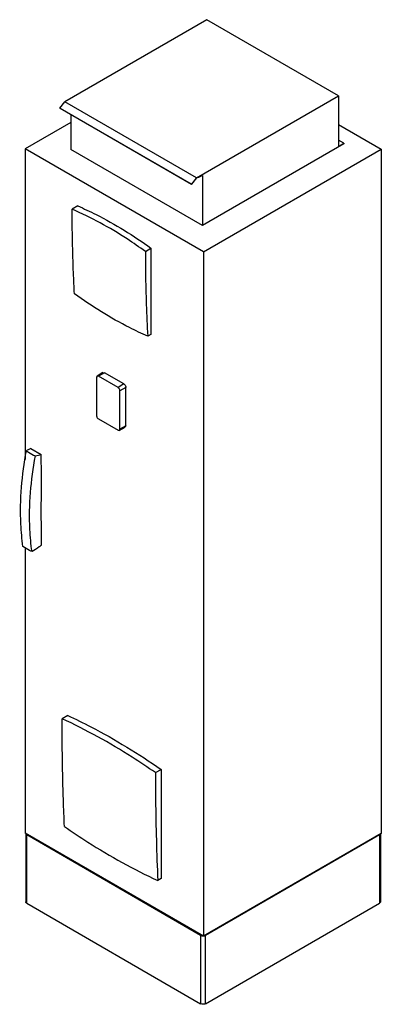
# Model space of a CAD drawing. Header units: millimetres. Extents: x 562 to 1427, y 214 to 2567.
import ezdxf

# ---------------------------------------------------------------- set-up
doc = ezdxf.new("R2010")
doc.units = ezdxf.units.MM
doc.header["$LTSCALE"] = 180.827124
doc.layers.get('0').update_dxf_attribs({"linetype": 'CONTINUOUS'})

msp = doc.modelspace()

# ---------------------------------------------------------------- linework, layer by layer
at = {"color": 7, "linetype": 'Continuous'}
for p, q in [((1010, 2566.7), (670.6, 2370.8)), ((1324.7, 2385.1), (1010, 2566.7)), ((985.3, 2189.1), (1324.7, 2385.1)), ((1324.7, 2385.1), (1324.7, 2263.8)), ((658.4, 2355.5), (670.6, 2370.8)), ((658.9, 2354.8), (658.4, 2355.5)), ((973, 2173.9), (658.4, 2355.5)), ((973.5, 2173.1), (658.9, 2354.8)), ((985.3, 2189.1), (670.6, 2370.8)), ((684.7, 2339.8), (684.7, 2256.5)), ((684.7, 2321), (575.6, 2257.9)), ((1324.7, 2316.6), (1427.3, 2257.3)), ((1337.8, 2270.1), (999.4, 2074.8)), ((1337.8, 2271.4), (1324.7, 2278.9)), ((1324.7, 2263.8), (1337.8, 2271.4)), ((1337.8, 2271.4), (1337.8, 2270.1)), ((575.6, 2257.9), (575.6, 1515.6)), ((1002, 2011.8), (575.6, 2257.9)), ((999.4, 2074.8), (684.7, 2256.5)), ((1002, 2011.8), (1427.3, 2257.3)), ((1427.3, 2257.3), (1427.3, 622.3)), ((985.3, 2189.1), (973, 2173.9)), ((973.5, 2173.1), (985.5, 2188)), ((989.9, 2190.5), (985.5, 2188)), ((989.9, 2189.3), (988.8, 2189.9)), ((999.4, 2194.8), (989.9, 2189.3)), ((989.9, 2189.3), (989.9, 2190.5)), ((999.4, 2194.8), (999.4, 2074.8)), ((973, 2173.9), (973.5, 2173.1)), ((701.2, 2121.6), (687.8, 2113.9)), ((862.9, 2012.7), (876.4, 2020.5)), ((876.4, 2020.5), (876.4, 1814.9)), ((1002, 2011.8), (1002, 376.7)), ((876.4, 1814.9), (868.6, 1810.4)), ((761.3, 1723.6), (747.4, 1715)), ((764.9, 1723.3), (750.5, 1714.7)), ((761.3, 1723.6), (764.9, 1723.3)), ((811.5, 1696.3), (764.9, 1723.3)), ((747.4, 1715), (746.2, 1712.3)), ((746.2, 1712.3), (746.2, 1620.4)), ((750.5, 1714.7), (747.4, 1715)), ((797.6, 1687.5), (750.5, 1714.7)), ((811.5, 1696.3), (797.6, 1687.5)), ((816.5, 1687.8), (801.9, 1680.2)), ((801.9, 1588.3), (801.9, 1680.2)), ((816.5, 1596.3), (816.5, 1687.8)), ((750.5, 1613), (797.6, 1585.8)), ((797.6, 1585.8), (800.6, 1585.5)), ((800.6, 1585.5), (815, 1593.1)), ((800.6, 1585.5), (801.9, 1588.3)), ((816.5, 1596.3), (801.9, 1588.3)), ((816.5, 1596.3), (815, 1593.1)), ((588.9, 1542.1), (613.9, 1527.7)), ((575.6, 1304.4), (575.6, 622.9)), ((677.2, 904.2), (663.7, 896.5)), ((887, 767.6), (900.4, 775.3)), ((900.4, 775.3), (900.4, 514.3)), ((1002, 376.7), (575.6, 622.9)), ((576.7, 622.3), (576.7, 459)), ((994.8, 378.8), (579.2, 618.8)), ((579.2, 455.5), (579.2, 618.8)), ((1427.3, 622.3), (1002, 376.7)), ((1422.6, 618.8), (1007, 378.8)), ((1422.6, 618.8), (1422.6, 455.5)), ((1425.1, 621), (1425.1, 459)), ((900.4, 514.3), (892.7, 509.8)), ((579.2, 455.5), (994.8, 215.5)), ((1007, 215.5), (1422.6, 455.5)), ((994.8, 378.8), (994.8, 215.5)), ((1007, 215.5), (1007, 378.8))]:
    msp.add_line(p, q, dxfattribs=at)
for centre, radius, start, end in [((551.8, 1750.9), 231.7, 282.0312, 285.5458), ((-11553, 1356.6), 12167.4, 359.78535, 0.03676), ((1000.9, 392.1), 14.8, 264.8171, 269.5031)]:
    msp.add_arc(centre, radius, start, end, dxfattribs=at)
for points, knots in [([(701.2, 2121.6), (716, 2115.3), (777.2, 2086.7), (834.8, 2050.7), (876.4, 2020.5)], [0, 0, 0, 0, 0.238027, 1, 1, 1, 1]), ([(693.4, 1911.6), (692.5, 1928.2), (689.3, 1995.6), (687.9, 2063.1), (687.8, 2113.9)], [0, 0, 0, 0, 0.247128, 1, 1, 1, 1]), ([(862.9, 2012.7), (848.6, 2023.1), (793.1, 2061.5), (733.6, 2094.3), (687.8, 2113.9)], [0, 0, 0, 0, 0.262106, 1, 1, 1, 1]), ([(862.9, 2012.7), (863, 1995.7), (863.5, 1928.2), (865.8, 1860.8), (868.6, 1810.4)], [0, 0, 0, 0, 0.252882, 1, 1, 1, 1]), ([(868.6, 1810.4), (853.9, 1816.8), (792.9, 1845.7), (735.3, 1881.6), (693.4, 1911.6)], [0, 0, 0, 0, 0.237198, 1, 1, 1, 1]), ([(811.5, 1696.3), (812.2, 1695.9), (814.8, 1693.7), (816.5, 1690.3), (816.5, 1687.8)], [0, 0, 0, 0, 0.241052, 1, 1, 1, 1]), ([(801.9, 1680.2), (801.9, 1680.9), (801.3, 1683.7), (799.5, 1686.4), (797.6, 1687.5)], [0, 0, 0, 0, 0.241054, 1, 1, 1, 1]), ([(746.2, 1620.4), (746.2, 1619.7), (746.8, 1616.8), (748.6, 1614.1), (750.5, 1613)], [0, 0, 0, 0, 0.241054, 1, 1, 1, 1]), ([(570.3, 1308.1), (567.8, 1325.7), (560.7, 1402), (567.7, 1479.1), (578.5, 1536.7)], [0, 0, 0, 0, 0.232685, 1, 1, 1, 1]), ([(588.9, 1542.1), (588, 1541.7), (584.5, 1540), (581, 1538.2), (578.5, 1536.7)], [0, 0, 0, 0, 0.256624, 1, 1, 1, 1]), ([(578.5, 1536.7), (580.1, 1535.6), (587, 1531), (594.3, 1527), (600.1, 1524.3)], [0, 0, 0, 0, 0.235942, 1, 1, 1, 1]), ([(591.9, 1295.7), (589.3, 1313.3), (582.3, 1389.5), (589.3, 1466.6), (600.1, 1524.3)], [0, 0, 0, 0, 0.232685, 1, 1, 1, 1]), ([(614.5, 1423.7), (614.5, 1432.3), (614.5, 1467), (614.3, 1501.7), (613.9, 1527.7)], [0, 0, 0, 0, 0.249215, 1, 1, 1, 1]), ([(614.5, 1364.4), (614.2, 1369.2), (613.5, 1389), (613.8, 1408.8), (614.5, 1423.7)], [0, 0, 0, 0, 0.244952, 1, 1, 1, 1]), ([(591.9, 1295.7), (589.9, 1296.5), (582.3, 1300), (575.2, 1304.4), (570.3, 1308.1)], [0, 0, 0, 0, 0.259514, 1, 1, 1, 1]), ([(614.4, 1311), (612.6, 1309.6), (605.3, 1304.2), (597.7, 1299.2), (591.9, 1295.7)], [0, 0, 0, 0, 0.24616, 1, 1, 1, 1]), ([(669.4, 638.7), (668.5, 660), (665.2, 745.8), (663.8, 831.8), (663.7, 896.5)], [0, 0, 0, 0, 0.247691, 1, 1, 1, 1]), ([(887, 767.6), (868.6, 780.3), (797.1, 827.9), (721.6, 869.8), (663.7, 896.5)], [0, 0, 0, 0, 0.259504, 1, 1, 1, 1]), ([(677.2, 904.2), (695.9, 895.6), (773.2, 857.7), (846.8, 812.6), (900.4, 775.3)], [0, 0, 0, 0, 0.240575, 1, 1, 1, 1]), ([(887, 767.6), (887, 745.9), (887.5, 659.9), (889.9, 574), (892.7, 509.8)], [0, 0, 0, 0, 0.252315, 1, 1, 1, 1]), ([(669.4, 638.7), (687.9, 626), (759.6, 578.6), (835, 536.6), (892.7, 509.8)], [0, 0, 0, 0, 0.259935, 1, 1, 1, 1]), ([(576.7, 622.3), (576.7, 621.6), (577.3, 620.1), (578.5, 619.2), (579.2, 618.8)], [0, 0, 0, 0, 0.449163, 1, 1, 1, 1]), ([(1422.6, 618.8), (1422.8, 618.9), (1423.5, 619.3), (1424.1, 619.9), (1424.5, 620.3)], [0, 0, 0, 0, 0.270499, 1, 1, 1, 1]), ([(579.2, 455.5), (578.5, 455.9), (577.3, 456.8), (576.7, 458.3), (576.7, 459)], [0, 0, 0, 0, 0.550837, 1, 1, 1, 1]), ([(1425.1, 459), (1425.1, 458.3), (1424.6, 456.8), (1423.3, 455.9), (1422.6, 455.5)], [0, 0, 0, 0, 0.449164, 1, 1, 1, 1]), ([(994.8, 378.8), (995.2, 378.6), (996.7, 377.9), (998.3, 377.5), (999.6, 377.4)], [0, 0, 0, 0, 0.230479, 1, 1, 1, 1]), ([(1004.3, 377.7), (1004.5, 377.8), (1005.5, 378.1), (1006.4, 378.4), (1007, 378.8)], [0, 0, 0, 0, 0.263935, 1, 1, 1, 1]), ([(1007, 215.5), (1005.2, 214.5), (1000.9, 213.6), (996.6, 214.5), (994.8, 215.5)], [0, 0, 0, 0, 0.5, 1, 1, 1, 1])]:
    msp.add_open_spline(points, degree=3, knots=knots, dxfattribs=at)
msp.add_open_spline([(1002.3, 377.4), (1002.9, 377.5), (1003.6, 377.6), (1004.3, 377.7)], degree=3, dxfattribs=at)

doc.saveas('drawing.dxf')
